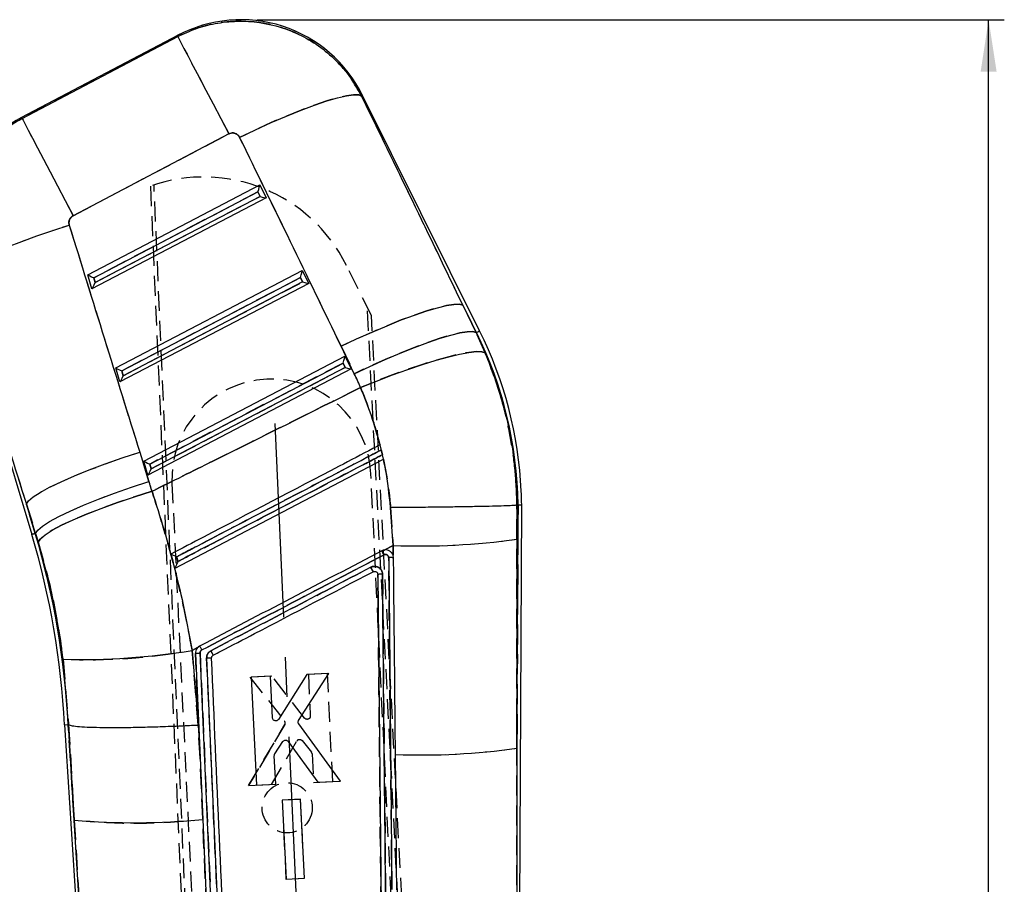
# Model space of a CAD drawing. Extents: x 30 to 368, y 10 to 283.
# Tile 17 of 26: x 135 to 198, y 228 to 283. Entities that reach past the tile are written whole.
import ezdxf

# ---------------------------------------------------------------- set-up
doc = ezdxf.new("R2010")
doc.units = 0
doc.linetypes.add('CENTERX2', pattern=[20.32, 12.7, -2.54, 2.54, -2.54])
doc.linetypes.add('HIDDEN', pattern=[1.905, 1.27, -0.635])
doc.layers.get('0').update_dxf_attribs({"linetype": 'CONTINUOUS'})
doc.styles.add('SLDTEXTSTYLE0', font='TXT', dxfattribs={"width": 0.75})
doc.dimstyles.new('SLDDIMSTYLE0', dxfattribs={"dimtxt": 3.5, "dimasz": 3.302, "dimexe": 0, "dimexo": 0.0625, "dimgap": 0.875, "dimtad": 1, "dimdec": 0, "dimrnd": 1e-09, "dimzin": 12, "dimtxsty": 'SLDTEXTSTYLE0', "dimsah": 1, "dimcen": 0.09, "dimazin": 3, "dimtfac": 1, "dimtdec": 0, "dimtofl": 0, "dimtmove": 0, "dimatfit": 3, "dimtolj": 1, "dimtzin": 12})

# ---------------------------------------------------------------- blocks, each defined once
blk = doc.blocks.new('_D')
at = {"color": 179, "linetype": 'CONTINUOUS'}
for p, q in [((149.961, 282.71), (197.625, 282.71)), ((196.625, 99.921), (196.625, 282.71)), ((185.576, 99.921), (197.625, 99.921))]:
    blk.add_line(p, q, dxfattribs=at)
for points in [[(196.625, 282.71), (196.117, 279.408), (197.133, 279.408)], [(196.625, 99.921), (197.133, 103.223), (196.117, 103.223)]]:
    blk.add_solid(points, dxfattribs=at)
at = {"color": 179, "linetype": 'CONTINUOUS', "insert": (192.113, 190.17, 0.1), "char_height": 3.5, "attachment_point": 1, "rotation": 90, "style": 'SLDTEXTSTYLE0'}
blk.add_mtext('183', dxfattribs=at)

msp = doc.modelspace()

# ---------------------------------------------------------------- linework, layer by layer
at = {"color": 7, "linetype": 'CONTINUOUS'}
for p, q in [((144.946345, 281.719126), (134.92569, 276.450522)), ((134.999242, 276.413075), (144.925359, 281.631969)), ((164.171947, 262.882657), (156.685228, 277.926631)), ((148.182474, 275.437064), (138.256356, 270.218171)), ((139.188972, 266.450934), (150.152504, 272.177927)), ((150.152504, 272.177927), (150.560741, 271.357618)), ((150.560741, 271.357618), (139.457547, 265.557654)), ((139.57132, 266.26376), (150.036201, 271.730281)), ((150.174515, 271.45236), (139.662315, 265.961118)), ((150.036201, 271.730281), (150.174515, 271.45236)), ((130.678542, 266.330056), (135.619578, 249.896362)), ((139.457547, 265.557654), (139.188972, 266.450934)), ((139.662315, 265.961118), (139.57132, 266.26376)), ((140.974378, 260.512747), (152.866328, 266.724728)), ((141.356726, 260.325573), (152.750024, 266.277067)), ((152.750024, 266.277067), (152.888338, 265.999146)), ((152.866328, 266.724728), (153.274565, 265.904404)), ((153.274565, 265.904404), (141.242954, 259.619467)), ((152.888338, 265.999146), (141.447721, 260.022931)), ((163.101773, 264.512934), (163.943517, 262.768976)), ((163.964475, 262.779407), (163.101773, 264.512934)), ((163.964475, 262.779407), (163.943517, 262.768976)), ((163.943517, 262.768976), (164.530516, 261.473827)), ((156.184116, 260.149292), (155.342372, 261.893265)), ((142.759784, 254.574559), (155.580151, 261.271514)), ((155.580151, 261.271514), (155.988388, 260.45119)), ((143.142132, 254.387386), (155.463848, 260.823853)), ((155.602162, 260.545932), (143.233128, 254.084743)), ((155.463848, 260.823853), (155.602162, 260.545932)), ((141.242954, 259.619467), (140.974378, 260.512747)), ((141.447721, 260.022931), (141.356726, 260.325573)), ((155.988388, 260.45119), (143.02836, 253.68128)), ((157.828326, 255.613394), (157.824496, 255.611382)), ((158.047275, 254.696332), (157.828326, 255.613394)), ((142.508559, 255.145587), (143.092772, 253.28318)), ((157.976026, 254.985727), (157.904225, 255.291156)), ((143.02836, 253.68128), (142.759784, 254.574559)), ((143.233128, 254.084743), (143.142132, 254.387386)), ((144.72848, 247.7419), (158.04097, 254.693039)), ((158.04097, 254.693039), (158.047275, 254.696332)), ((158.047275, 254.696332), (158.045336, 254.695318)), ((135.863751, 249.96978), (135.279538, 251.83218)), ((135.279538, 251.83218), (135.841508, 249.96309)), ((166.554095, 251.787953), (166.550334, 249.601252)), ((166.55166, 236.281946), (166.623596, 251.788251)), ((166.554272, 251.787968), (166.554095, 251.787953)), ((166.623596, 251.788251), (166.554272, 251.787968)), ((166.627672, 202.712245), (166.855347, 251.789205)), ((158.652782, 249.201193), (158.496207, 251.631178)), ((135.841508, 249.96309), (135.863751, 249.96978)), ((136.031557, 249.427803), (135.863751, 249.96978)), ((166.550334, 249.601252), (166.55166, 236.281946)), ((158.090147, 248.907342), (157.943293, 248.857692)), ((158.652782, 249.201193), (158.090147, 248.907342)), ((158.650948, 248.592101), (158.63779, 248.622753)), ((158.650948, 248.592101), (158.652782, 249.201193)), ((158.374152, 248.426229), (158.583087, 227.273255)), ((158.685647, 248.413503), (158.650948, 248.592101)), ((157.681072, 247.350246), (158.069904, 207.148306)), ((146.195366, 242.693938), (145.846022, 242.511406)), ((145.846022, 242.511406), (146.227685, 237.761795)), ((146.051932, 242.318421), (146.344789, 235.668637)), ((147.7051, 211.572192), (146.348473, 242.349468)), ((137.962996, 237.78557), (137.618186, 241.945199)), ((146.769504, 242.021426), (148.326471, 206.678122)), ((150.838716, 240.871511), (149.61391, 240.813255)), ((149.61391, 240.813255), (149.944365, 233.919985)), ((150.966024, 238.216683), (150.838716, 240.871511)), ((153.162441, 240.982041), (151.34069, 238.116927)), ((152.631235, 238.052346), (154.565755, 241.04879)), ((154.565755, 241.04879), (153.162441, 240.982041)), ((137.699958, 237.770691), (140.060499, 201.602988)), ((137.70084, 237.770751), (137.931341, 237.783782)), ((137.931341, 237.783782), (137.962996, 237.78557)), ((137.931341, 237.783782), (138.328266, 231.702171)), ((137.963756, 237.785354), (137.962996, 237.78557)), ((138.328266, 231.702171), (137.963756, 237.785354)), ((146.227685, 237.761795), (146.344789, 235.668637)), ((155.305096, 234.175049), (152.637897, 237.822614)), ((151.115052, 235.920384), (151.631209, 236.704305)), ((151.967016, 236.711338), (153.850203, 234.10581)), ((166.55166, 236.281946), (166.544457, 202.785976)), ((146.344789, 235.668637), (146.517518, 231.742181)), ((151.169232, 233.978264), (151.081927, 235.799357)), ((153.850203, 234.10581), (155.305096, 234.175049)), ((149.944365, 233.919985), (151.169232, 233.978264)), ((152.760302, 233.020894), (151.586533, 232.965059)), ((151.586533, 232.965059), (151.827637, 227.935619)), ((153.001449, 227.991469), (152.760302, 233.020894)), ((140.139658, 201.684974), (138.328266, 231.702171)), ((146.517518, 231.742181), (147.100736, 218.460485)), ((151.827637, 227.935619), (153.001449, 227.991469))]:
    msp.add_line(p, q, dxfattribs=at)
at = {"color": 7, "linetype": 'HIDDEN'}
for p, q in [((144.925359, 281.631969), (134.999242, 276.413075)), ((138.256356, 270.218171), (148.182474, 275.437064)), ((143.184512, 272.093959), (146.419668, 197.52486)), ((146.674111, 197.537035), (143.412478, 272.172175)), ((150.036201, 271.730281), (139.57132, 266.26376)), ((139.662315, 265.961118), (150.174515, 271.45236)), ((150.174515, 271.45236), (150.036201, 271.730281)), ((157.271328, 263.854302), (155.681942, 267.051123)), ((139.57132, 266.26376), (139.662315, 265.961118)), ((152.750024, 266.277067), (141.356726, 260.325573)), ((152.888338, 265.999146), (152.750024, 266.277067)), ((141.447721, 260.022931), (152.888338, 265.999146)), ((160.439114, 198.195748), (157.009782, 264.380373)), ((163.101773, 264.512934), (163.964475, 262.779407)), ((163.943517, 262.768976), (163.101773, 264.512934)), ((160.693557, 198.207922), (157.271328, 263.854302)), ((163.964475, 262.779407), (163.943517, 262.768976)), ((164.530516, 261.473827), (163.943517, 262.768976)), ((155.342372, 261.893265), (156.184116, 260.149292)), ((155.463848, 260.823853), (143.142132, 254.387386)), ((143.233128, 254.084743), (155.602162, 260.545932)), ((155.602162, 260.545932), (155.463848, 260.823853)), ((141.356726, 260.325573), (141.447721, 260.022931)), ((143.092772, 253.28318), (142.508559, 255.145587)), ((157.904225, 255.291156), (157.976026, 254.985727)), ((157.981703, 254.988692), (157.909091, 255.293689)), ((143.142132, 254.387386), (143.233128, 254.084743)), ((159.711715, 202.099003), (157.244504, 253.760718)), ((144.558962, 253.154896), (147.026174, 201.493181)), ((135.841508, 249.96309), (135.279538, 251.83218)), ((135.279538, 251.83218), (135.863751, 249.96978)), ((166.550334, 249.601252), (166.554095, 251.787953)), ((166.623596, 251.788251), (166.55166, 236.281946)), ((158.496207, 251.631178), (158.652782, 249.201193)), ((135.841508, 249.96309), (135.863751, 249.96978)), ((135.863751, 249.96978), (136.031557, 249.427803)), ((166.55166, 236.281946), (166.550334, 249.601252)), ((157.943293, 248.857692), (158.105205, 248.909637)), ((158.090147, 248.907342), (158.652782, 249.201193)), ((158.652782, 249.201193), (158.650948, 248.592101)), ((158.583087, 227.273255), (158.374152, 248.426229)), ((144.72848, 247.7419), (144.728826, 247.742079)), ((157.383428, 247.528709), (157.376117, 247.543618)), ((157.703538, 247.356437), (157.681077, 247.349798)), ((157.978521, 247.369937), (157.864142, 247.367285)), ((145.846022, 242.511406), (146.195366, 242.693938)), ((146.227685, 237.761795), (145.846022, 242.511406)), ((147.100736, 218.460485), (146.051932, 242.318421)), ((146.193744, 242.691666), (146.323239, 242.79017)), ((146.348473, 242.349468), (147.7051, 211.572192)), ((137.618186, 241.945199), (137.962996, 237.78557)), ((148.326471, 206.678122), (146.769504, 242.021426)), ((150.927949, 240.875326), (149.52466, 240.80804)), ((149.52466, 240.80804), (151.735927, 238.009587)), ((153.014445, 238.196857), (150.927949, 240.875326)), ((154.476415, 241.045467), (153.251632, 240.986742)), ((153.251632, 240.986742), (153.377899, 238.331862)), ((154.80437, 234.152078), (154.476415, 241.045467)), ((138.328266, 231.702171), (137.931341, 237.783782)), ((137.963756, 237.785354), (138.328266, 231.702171)), ((146.344789, 235.668637), (146.227685, 237.761795)), ((149.443729, 233.895123), (151.751188, 237.780273)), ((151.751188, 237.780273), (149.44373, 233.895123)), ((150.898599, 233.964853), (152.524915, 236.737981)), ((152.859867, 236.762985), (153.448379, 236.031823)), ((166.544457, 202.785976), (166.55166, 236.281946)), ((153.492888, 235.914498), (153.579524, 234.093368)), ((149.44373, 233.895123), (150.898599, 233.964853)), ((153.579524, 234.093368), (154.80437, 234.152078)), ((152.761246, 233.021162), (151.587498, 232.964888)), ((151.587498, 232.964888), (151.826736, 227.935374)), ((153.000529, 227.99164), (152.761246, 233.021162)), ((138.328266, 231.702171), (140.139658, 201.684974)), ((151.826736, 227.935374), (153.000529, 227.99164))]:
    msp.add_line(p, q, dxfattribs=at)
at = {"color": 218, "linetype": 'CENTERX2'}
msp.add_line((153.500519, 204.022873), (151.129676, 256.970036), dxfattribs=at)
at = {"color": 8, "linetype": 'CONTINUOUS', "flags": 128}
for points in [[(144.925359, 281.631969), (144.944013, 281.70944), (144.946345, 281.719126)], [(156.685228, 277.926631), (156.68123, 277.916856), (156.64925, 277.838774)], [(134.92569, 276.450522), (134.933865, 276.446365), (134.999242, 276.413075)], [(163.964475, 262.779407), (164.055212, 262.824558), (164.120054, 262.856833), (164.158971, 262.876205), (164.171947, 262.882657)], [(135.619578, 249.896362), (135.633458, 249.900535), (135.675087, 249.913052), (135.744448, 249.933906), (135.841508, 249.96309)]]:
    msp.add_lwpolyline(points, dxfattribs=at)
at = {"color": 7, "linetype": 'HIDDEN', "flags": 128}
for points in [[(144.946345, 281.719126), (144.944013, 281.70944), (144.925359, 281.631969)], [(144.925359, 281.631969), (144.986133, 281.51638), (145.118174, 281.265236), (145.318948, 280.883379), (145.584601, 280.378111), (145.910038, 279.759146), (146.289012, 279.038347), (146.714251, 278.229557), (147.177595, 277.348302), (147.670154, 276.411466), (148.182474, 275.437064)], [(156.64925, 277.838774), (156.462758, 277.917839), (156.140351, 277.925975), (155.688224, 277.863018), (155.115063, 277.730174), (154.43188, 277.529992), (153.651799, 277.266316), (152.789808, 276.944212), (151.862466, 276.56988), (150.88759, 276.150502), (149.883908, 275.694139), (148.870703, 275.209568)], [(156.64925, 277.838774), (156.68123, 277.916856), (156.685228, 277.926631)], [(134.999242, 276.413075), (134.933865, 276.446365), (134.92569, 276.450522)], [(134.999242, 276.413075), (135.060016, 276.297487), (135.192057, 276.046343), (135.39283, 275.664486), (135.658484, 275.159217), (135.983921, 274.540253), (136.362895, 273.819469), (136.788134, 273.010678), (137.251478, 272.129409), (137.744037, 271.192588), (138.256356, 270.218171)], [(130.760435, 266.302578), (130.839778, 266.481496), (131.061282, 266.700305), (131.420847, 266.954936), (131.911826, 267.240681), (132.525139, 267.552264), (133.249447, 267.883919), (134.071354, 268.229522), (134.975665, 268.582679), (135.945654, 268.93685), (136.963386, 269.285492), (138.010043, 269.622169)], [(163.101773, 264.512934), (162.884061, 264.572583), (162.538112, 264.565341), (162.070245, 264.491357), (161.489, 264.351956), (160.804988, 264.149718), (160.030698, 263.888307), (159.180263, 263.572506), (158.269212, 263.208069), (157.314175, 262.801669), (156.332588, 262.360714), (155.342372, 261.893265)], [(163.943517, 262.768976), (163.725805, 262.828626), (163.379857, 262.821384), (162.911989, 262.747399), (162.330744, 262.607999), (161.646732, 262.40576), (160.872442, 262.144349), (160.022008, 261.828549), (159.110956, 261.464111), (158.155919, 261.057712), (157.174332, 260.616757), (156.184116, 260.149292)], [(164.530516, 261.473827), (164.315236, 261.545308), (163.966842, 261.556573), (163.491759, 261.507429), (162.898749, 261.398785), (162.198751, 261.232637), (161.404675, 261.01204), (160.531168, 260.741077), (159.594342, 260.42474), (158.611475, 260.068871), (157.600696, 259.68001), (156.580647, 259.265356)], [(135.279538, 251.83218), (135.41336, 252.039097), (135.708766, 252.291061), (136.159487, 252.582721), (136.755956, 252.907894), (137.48551, 253.259666), (138.332667, 253.630571), (139.279443, 254.012756), (140.305745, 254.39807), (141.389787, 254.778378), (142.508559, 255.145587)], [(135.863751, 249.96978), (135.997573, 250.176698), (136.29298, 250.428662), (136.743701, 250.720329), (137.340169, 251.045495), (138.069724, 251.397267), (138.91688, 251.768179), (139.863657, 252.150349), (140.889958, 252.535678), (141.974, 252.915971), (143.092772, 253.28318)], [(143.286134, 252.654455), (142.164689, 252.300031), (141.07796, 251.932286), (140.048967, 251.558967), (139.099504, 251.18801), (138.249684, 250.827268), (137.517507, 250.484377), (136.918483, 250.16661), (136.465299, 249.880686), (136.167554, 249.632664), (136.031557, 249.427803)], [(135.841508, 249.96309), (135.744448, 249.933906), (135.675087, 249.913052), (135.633458, 249.900535), (135.619578, 249.896362)]]:
    msp.add_lwpolyline(points, dxfattribs=at)
at = {"color": 7, "linetype": 'CONTINUOUS', "flags": 128}
for points in [[(144.925359, 281.631969), (144.986133, 281.51638), (145.118174, 281.265236), (145.318948, 280.883379), (145.584601, 280.378111), (145.910038, 279.759146), (146.289012, 279.038347), (146.714251, 278.229557), (147.177595, 277.348302), (147.670154, 276.411466), (148.182474, 275.437064)], [(148.870703, 275.209568), (149.883908, 275.694139), (150.88759, 276.150502), (151.862466, 276.56988), (152.789808, 276.944212), (153.651799, 277.266316), (154.43188, 277.529992), (155.115063, 277.730174), (155.688224, 277.863018), (156.140351, 277.925975), (156.462758, 277.917839), (156.64925, 277.838774)], [(134.999242, 276.413075), (135.060016, 276.297487), (135.192057, 276.046343), (135.39283, 275.664486), (135.658484, 275.159217), (135.983921, 274.540253), (136.362895, 273.819469), (136.788134, 273.010678), (137.251478, 272.129409), (137.744037, 271.192588), (138.256356, 270.218171)], [(130.760435, 266.302578), (130.839778, 266.481496), (131.061282, 266.700305), (131.420847, 266.954936), (131.911826, 267.240681), (132.525139, 267.552264), (133.249447, 267.883919), (134.071354, 268.229522), (134.975665, 268.582679), (135.945654, 268.93685), (136.963386, 269.285492), (138.010043, 269.622169)], [(155.342372, 261.893265), (156.332588, 262.360714), (157.314175, 262.801669), (158.269212, 263.208069), (159.180263, 263.572506), (160.030698, 263.888307), (160.804988, 264.149718), (161.489, 264.351956), (162.070245, 264.491357), (162.538112, 264.565341), (162.884061, 264.572583), (163.101773, 264.512934)], [(156.184116, 260.149292), (157.174332, 260.616757), (158.155919, 261.057712), (159.110956, 261.464111), (160.022008, 261.828549), (160.872442, 262.144349), (161.646732, 262.40576), (162.330744, 262.607999), (162.911989, 262.747399), (163.379857, 262.821384), (163.725805, 262.828626), (163.943517, 262.768976)], [(156.580647, 259.265356), (157.600696, 259.68001), (158.611475, 260.068871), (159.594342, 260.42474), (160.531168, 260.741077), (161.404675, 261.01204), (162.198751, 261.232637), (162.898749, 261.398785), (163.491759, 261.507429), (163.966842, 261.556573), (164.315236, 261.545308), (164.530516, 261.473827)], [(135.279538, 251.83218), (135.41336, 252.039097), (135.708766, 252.291061), (136.159487, 252.582721), (136.755956, 252.907894), (137.48551, 253.259666), (138.332667, 253.630571), (139.279443, 254.012756), (140.305745, 254.39807), (141.389787, 254.778378), (142.508559, 255.145587)], [(135.863751, 249.96978), (135.997573, 250.176698), (136.29298, 250.428662), (136.743701, 250.720329), (137.340169, 251.045495), (138.069724, 251.397267), (138.91688, 251.768179), (139.863657, 252.150349), (140.889958, 252.535678), (141.974, 252.915971), (143.092772, 253.28318)], [(136.031557, 249.427803), (136.167554, 249.632664), (136.465299, 249.880686), (136.918483, 250.16661), (137.517507, 250.484377), (138.249684, 250.827268), (139.099504, 251.18801), (140.048967, 251.558967), (141.07796, 251.932286), (142.164689, 252.300031), (143.286134, 252.654455)]]:
    msp.add_lwpolyline(points, dxfattribs=at)
at = {"color": 7, "linetype": 'HIDDEN'}
msp.add_circle((151.90349, 232.481708), 1.6, dxfattribs=at)
at = {"color": 7, "linetype": 'CONTINUOUS'}
for centre, radius, start, end in [((148.961329, 274.082781), 8.6275, 26.10840796, 118.09195369), ((138.940674, 268.814187), 8.6275, 117.46413825, 197.00630582), ((141.216265, 251.458629), 25.409469, 0.743297, 26.45750303), ((141.216265, 251.458629), 25.641212, 2.73420038, 26.45750303), ((141.216265, 251.458629), 25.641212, 0.73881844, 2.73420038), ((87.273739, 235.360457), 50.483788, 2.73707376, 16.73420038), ((87.273739, 235.360457), 50.715531, 2.73878922, 16.73420038), ((160.356252, 293.725741), 44.557122, 267.80898212, 277.99081808), ((142.372118, 240.558394), 17.644825, 27.12664791, 28.05721774), ((138.739755, 285.711625), 43.780794, 268.53204632, 279.34127574), ((130.995474, 233.985106), 18.161769, 26.91451408, 27.93437538), ((146.906524, 240.645048), 1.383181, 82.74541849, 95.68510817), ((160.442533, 279.109005), 43.260587, 267.83512837, 278.1182707), ((142.20659, 275.995208), 44.462507, 264.99591005, 275.56393693)]:
    msp.add_arc(centre, radius, start, end, dxfattribs=at)
at = {"color": 7, "linetype": 'HIDDEN'}
for centre, radius, start, end in [((146.592475, 262.532438), 10.150712, 26.43356345, 109.61732347), ((141.216265, 251.458629), 25.409469, 0.743297, 26.45750303), ((150.901733, 253.457801), 6.35, 2.73420038, 182.73420038), ((87.273739, 235.360457), 50.715531, 2.73878922, 16.73420038), ((160.356252, 293.725741), 44.557122, 267.80898212, 277.99081808), ((-33.762505, 148.509013), 216.381539, 27.5539916, 27.62987405), ((139.165782, 279.520805), 37.607461, 267.64153778, 280.23178429), ((130.634221, 233.837813), 18.550594, 26.8151018, 27.81357743), ((146.90635, 240.634778), 1.393384, 82.79161287, 95.63617743), ((151.572058, 237.883518), 0.206754, 330.04188874, 37.57266301), ((152.701748, 236.632654), 0.205824, 110.12997486, 149.22079731), ((160.442533, 279.109005), 43.260587, 267.83512837, 278.1182707), ((153.290672, 235.904887), 0.202444, 2.72087319, 38.82939741), ((142.237435, 269.681859), 38.180339, 264.12336045, 276.43648652)]:
    msp.add_arc(centre, radius, start, end, dxfattribs=at)
at = {"color": 7, "linetype": 'CONTINUOUS'}
for centre, major_axis, ratio, start_param, end_param in [((94.481881, 266.229387), (-169.958344, 341.949866), 0.159482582, 4.6282833, 4.667138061), ((93.964368, 267.213675), (-169.982286, 341.937952), 0.138218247, 4.628262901, 4.667117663), ((150.016794, 271.767197), (0.133925, 0.412653), 0.068966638, 4.645223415, 6.206597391), ((150.155108, 271.489265), (0.404724, -0.131352), 0.068599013, 4.782605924, 6.216019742), ((180.15867, 312.532347), (-110.659812, 372.974585), 0.135617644, 1.645791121, 1.684931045), ((180.676182, 311.548059), (-110.441108, 373.040302), 0.156481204, 1.645959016, 1.68509894), ((139.551913, 266.300678), (0.363512, -0.153123), 0.067363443, 3.232773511, 4.794147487), ((152.730618, 266.313984), (0.133925, 0.412653), 0.068966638, 4.645223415, 6.206597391), ((139.642909, 265.998029), (0.184915, 0.438988), 0.06773113, 3.223351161, 4.656764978), ((152.868932, 266.036052), (0.404724, -0.131352), 0.068599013, 4.782605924, 6.216019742), ((155.444441, 260.860771), (0.133925, 0.412653), 0.068966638, 4.645223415, 6.206597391), ((155.582755, 260.58284), (0.404724, -0.131352), 0.068599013, 4.782605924, 6.216019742), ((141.337319, 260.36249), (0.363512, -0.153123), 0.067363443, 3.232773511, 4.794147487), ((141.428315, 260.059841), (0.184915, 0.438988), 0.06773113, 3.223351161, 4.656764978), ((140.601349, 252.628176), (-8.052841, 15.316182), 0.999926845, 4.622021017, 4.678015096), ((143.122725, 254.424302), (0.363512, -0.153123), 0.067363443, 3.232773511, 4.794147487), ((143.213721, 254.121653), (0.184915, 0.438988), 0.06773113, 3.223351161, 4.656764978), ((87.08665, 235.716292), (-27.317561, 51.956907), 0.999926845, 4.521084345, 4.532290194)]:
    msp.add_ellipse(centre, major_axis=major_axis, ratio=ratio, start_param=start_param, end_param=end_param, dxfattribs=at)
at = {"color": 7, "linetype": 'HIDDEN'}
for centre, major_axis, ratio, start_param, end_param in [((94.481881, 266.229387), (-169.958344, 341.949866), 0.159482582, 4.6282833, 4.667138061), ((93.964368, 267.213675), (-169.982286, 341.937952), 0.138218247, 4.628262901, 4.667117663), ((180.15867, 312.532347), (-110.659812, 372.974585), 0.135617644, 1.645791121, 1.684931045), ((180.676182, 311.548059), (-110.441108, 373.040302), 0.156481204, 1.645959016, 1.68509894), ((140.601349, 252.628176), (-8.052841, 15.316182), 0.999926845, 4.622021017, 4.678015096), ((87.08665, 235.716292), (-27.317561, 51.956907), 0.999926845, 4.521084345, 4.532290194)]:
    msp.add_ellipse(centre, major_axis=major_axis, ratio=ratio, start_param=start_param, end_param=end_param, dxfattribs=at)
at = {"color": 7, "linetype": 'CONTINUOUS'}
for points, knots in [([(144.925359, 281.631969), (145.306702, 281.810968), (146.069391, 282.168967), (147.350469, 282.503366), (148.72024, 282.650321), (150.241844, 282.56082), (151.735699, 282.194653), (153.142707, 281.558059), (154.357402, 280.744336), (155.409487, 279.736273), (156.163741, 278.74507), (156.520493, 278.079125), (156.64925, 277.838774)], [0, 0, 0, 0, 0.0921141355, 0.184228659, 0.2883924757, 0.3925562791, 0.5163429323, 0.6226840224, 0.7290251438, 0.8346782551, 0.9403324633, 1, 1, 1, 1]), ([(130.760435, 266.302578), (130.684605, 266.587257), (130.481565, 267.349499), (130.360538, 268.634737), (130.467906, 270.254912), (130.89149, 271.813968), (131.595271, 273.239628), (132.432824, 274.409524), (133.456646, 275.420014), (134.346986, 276.056694), (134.882748, 276.349425), (134.999242, 276.413075)], [0, 0, 0, 0, 0.074457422, 0.199363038, 0.324268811, 0.483489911, 0.604085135, 0.724681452, 0.845549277, 0.966416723, 1, 1, 1, 1]), ([(148.870703, 275.209568), (148.863175, 275.22387), (148.82915, 275.288516), (148.741203, 275.388151), (148.610714, 275.462591), (148.468494, 275.497957), (148.326021, 275.497462), (148.228326, 275.456357), (148.182474, 275.437064)], [0, 0, 0, 0, 0.060450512, 0.27323677, 0.486136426, 0.609923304, 0.816920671, 1, 1, 1, 1]), ([(138.256356, 270.218171), (138.249493, 270.214429), (138.193425, 270.183864), (138.099836, 270.104713), (138.022237, 269.974167), (137.983656, 269.827232), (137.98552, 269.711751), (138.005443, 269.638973), (138.010043, 269.622169)], [0, 0, 0, 0, 0.03351392, 0.273758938, 0.513951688, 0.673696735, 0.924660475, 1, 1, 1, 1]), ([(164.530516, 261.473827), (164.924171, 260.424518), (165.718822, 258.306337), (166.389222, 255.035791), (166.500809, 252.84), (166.554272, 251.787968)], [0, 0, 0, 0, 0.338341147, 0.682990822, 1, 1, 1, 1]), ([(143.286134, 252.654455), (144.580187, 253.295306), (149.015289, 255.49169), (153.444073, 257.700805), (156.580647, 259.265356)], [0, 0, 0, 0, 0.291775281, 1, 1, 1, 1]), ([(157.824496, 255.611382), (157.652448, 256.231799), (157.307072, 257.477246), (156.823386, 258.667849), (156.580647, 259.265356)], [0, 0, 0, 0, 0.498147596, 1, 1, 1, 1]), ([(157.824496, 255.611382), (157.674462, 255.533047), (156.804634, 255.078896), (153.055691, 253.121359), (148.762604, 250.879791), (145.189324, 249.01402), (144.495185, 248.651579)], [0, 0, 0, 0, 0.033767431, 0.195768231, 0.8437714, 1, 1, 1, 1]), ([(144.857571, 248.480774), (145.037529, 248.574711), (145.937317, 249.044395), (149.716432, 251.01705), (153.885358, 253.193243), (157.334439, 254.993719), (157.904225, 255.291156)], [0, 0, 0, 0, 0.041380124, 0.20690021, 0.868980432, 1, 1, 1, 1]), ([(157.976026, 254.985727), (157.79607, 254.89179), (156.896284, 254.422104), (153.117217, 252.449356), (148.950085, 250.274128), (145.502775, 248.474667), (144.934789, 248.178184)], [0, 0, 0, 0, 0.041396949, 0.206985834, 0.869341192, 1, 1, 1, 1]), ([(158.496207, 251.631178), (158.408547, 252.437598), (158.296831, 253.465304), (158.086301, 254.475518), (158.04097, 254.693039)], [0, 0, 0, 0, 0.784679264, 1, 1, 1, 1]), ([(143.286134, 252.654455), (143.548093, 251.833565), (144.072014, 250.191779), (144.752999, 247.667605), (145.359053, 245.106761), (145.683698, 243.376529), (145.846022, 242.511406)], [0, 0, 0, 0, 0.248099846, 0.496201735, 0.748098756, 1, 1, 1, 1]), ([(158.496207, 251.631178), (158.542136, 251.631519), (158.894272, 251.634134), (159.701886, 251.6408), (160.896608, 251.652793), (162.170301, 251.668535), (163.336802, 251.686243), (164.367501, 251.705437), (165.228413, 251.725753), (165.896785, 251.746622), (166.366681, 251.767641), (166.491623, 251.781182), (166.554095, 251.787953)], [0, 0, 0, 0, 0.011482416, 0.088035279, 0.202035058, 0.316034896, 0.430030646, 0.544026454, 0.658019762, 0.77201305, 0.88600655, 1, 1, 1, 1]), ([(166.623596, 251.788251), (166.777541, 251.788735), (166.932075, 251.78922), (166.854757, 251.789219), (166.854462, 251.789219)], [0, 0, 0, 0, 0.996187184, 1, 1, 1, 1]), ([(137.618186, 241.945199), (137.434965, 243.200736), (137.064796, 245.73735), (136.378274, 248.189422), (136.031557, 249.427803)], [0, 0, 0, 0, 0.494965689, 1, 1, 1, 1]), ([(144.495185, 248.651579), (144.543145, 248.464569), (144.620887, 248.161424), (144.698678, 247.858103), (144.72848, 247.7419)], [0, 0, 0, 0, 0.6168982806, 1, 1, 1, 1]), ([(144.857571, 248.480774), (144.856486, 248.481256), (144.811078, 248.501418), (144.723605, 248.540649), (144.618322, 248.589177), (144.54755, 248.623018), (144.505192, 248.644366), (144.498459, 248.649219), (144.495185, 248.651579)], [0, 0, 0, 0, 0.00656369, 0.274718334, 0.524348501, 0.693232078, 0.850841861, 1, 1, 1, 1]), ([(157.943294, 248.857692), (156.006626, 247.846417), (152.13329, 245.823868), (148.259923, 243.801403), (146.323239, 242.79017)], [0, 0, 0, 0, 0.499999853, 1, 1, 1, 1]), ([(146.458048, 242.539085), (148.375086, 243.539741), (152.247778, 245.561208), (156.120406, 247.582823), (158.076027, 248.603709)], [0, 0, 0, 0, 0.495014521, 1, 1, 1, 1]), ([(158.076025, 248.603716), (158.098529, 248.612665), (158.142462, 248.630136), (158.213895, 248.626034), (158.278581, 248.600686), (158.330833, 248.554978), (158.366582, 248.494631), (158.371626, 248.449012), (158.374145, 248.426229)], [0, 0, 0, 0, 0.1737588, 0.33921719, 0.504552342, 0.66982212, 0.83509984, 1, 1, 1, 1]), ([(158.63779, 248.622753), (158.617145, 248.659511), (158.568511, 248.746104), (158.446195, 248.849236), (158.285293, 248.913399), (158.161116, 248.918737), (158.097534, 248.908529), (158.090147, 248.907342)], [0, 0, 0, 0, 0.19071159, 0.449264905, 0.707734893, 0.966040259, 1, 1, 1, 1]), ([(144.934789, 248.178184), (144.934303, 248.177101), (144.914485, 248.132914), (144.868133, 248.030418), (144.806575, 247.897094), (144.761267, 247.802301), (144.73641, 247.752848), (144.731361, 247.745678), (144.728826, 247.742079)], [0, 0, 0, 0, 0.005769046, 0.235413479, 0.548320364, 0.74819472, 0.873605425, 1, 1, 1, 1]), ([(144.934789, 248.178184), (144.926626, 248.21017), (144.900884, 248.311044), (144.875147, 248.411899), (144.857571, 248.480774)], [0, 0, 0, 0, 0.317086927, 1, 1, 1, 1]), ([(158.685656, 248.413339), (158.680544, 248.415342), (158.669987, 248.419479), (158.599126, 248.424181), (158.495874, 248.42696), (158.414725, 248.426572), (158.37415, 248.426378)], [0, 0, 0, 0, 0.238339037, 0.492225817, 0.74611296, 1, 1, 1, 1]), ([(158.808358, 235.879294), (158.806828, 236.036387), (158.797405, 237.004228), (158.762399, 240.594386), (158.723023, 244.615363), (158.691438, 247.825617), (158.685654, 248.413503)], [0, 0, 0, 0, 0.037599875, 0.231650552, 0.859294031, 1, 1, 1, 1]), ([(157.236873, 247.815385), (155.537721, 246.928387), (152.139161, 245.154256), (148.740552, 243.380241), (147.04112, 242.493167)], [0, 0, 0, 0, 0.499962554, 1, 1, 1, 1]), ([(147.190013, 242.206223), (147.349383, 242.289436), (148.228533, 242.748473), (151.626351, 244.522598), (154.864777, 246.213572), (157.383428, 247.528709)], [0, 0, 0, 0, 0.04690369, 0.258739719, 1, 1, 1, 1]), ([(157.978521, 247.369937), (157.978508, 247.370784), (157.977647, 247.428595), (157.955781, 247.543895), (157.871312, 247.689598), (157.765706, 247.782887), (157.642396, 247.847602), (157.499307, 247.880071), (157.349465, 247.865112), (157.267021, 247.8287), (157.236873, 247.815385)], [0, 0, 0, 0, 0.002468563, 0.168515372, 0.334547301, 0.484597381, 0.572485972, 0.73842365, 0.904350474, 1, 1, 1, 1]), ([(157.236873, 247.815385), (157.242241, 247.804983), (157.255299, 247.779679), (157.283769, 247.72439), (157.320458, 247.652972), (157.355647, 247.584142), (157.37788, 247.540266), (157.381704, 247.5323), (157.383428, 247.528709)], [0, 0, 0, 0, 0.07371055, 0.179309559, 0.394111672, 0.608904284, 0.823707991, 1, 1, 1, 1]), ([(157.383428, 247.528709), (157.403548, 247.536706), (157.4463, 247.553699), (157.517023, 247.550974), (157.58303, 247.525433), (157.63671, 247.481084), (157.657058, 247.440843), (157.666984, 247.421212)], [0, 0, 0, 0, 0.189475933, 0.402608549, 0.604836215, 0.807230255, 1, 1, 1, 1]), ([(157.666984, 247.421212), (157.667515, 247.419839), (157.676224, 247.397314), (157.678723, 247.37304), (157.681069, 247.350246)], [0, 0, 0, 0, 0.060987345, 1, 1, 1, 1]), ([(157.978521, 247.369937), (157.93931, 247.369208), (157.860887, 247.367749), (157.762781, 247.362777), (157.694343, 247.356512), (157.685499, 247.352036), (157.681077, 247.349798)], [0, 0, 0, 0, 0.2499998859, 0.4999999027, 0.7500002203, 1, 1, 1, 1]), ([(158.372398, 207.167499), (158.307592, 213.862358), (158.177874, 227.262972), (158.045008, 240.663984), (157.978521, 247.369937)], [0, 0, 0, 0, 0.49959354, 1, 1, 1, 1]), ([(146.051895, 242.319256), (146.055183, 242.321449), (146.061759, 242.325835), (146.114028, 242.333441), (146.191034, 242.340696), (146.263163, 242.345389), (146.316421, 242.348096), (146.336514, 242.348956), (146.348473, 242.349468)], [0, 0, 0, 0, 0.217852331, 0.435706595, 0.653560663, 0.871417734, 0.923467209, 1, 1, 1, 1]), ([(146.195366, 242.693938), (146.163455, 242.654526), (146.095342, 242.570403), (146.053648, 242.434789), (146.052364, 242.348025), (146.051925, 242.318421)], [0, 0, 0, 0, 0.367378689, 0.784146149, 1, 1, 1, 1]), ([(146.323239, 242.79017), (146.279032, 242.762114), (146.233574, 242.733264), (146.196389, 242.694991), (146.195366, 242.693938)], [0, 0, 0, 0, 0.972489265, 1, 1, 1, 1]), ([(146.323239, 242.79017), (146.32497, 242.787279), (146.328433, 242.781498), (146.353371, 242.73527), (146.389737, 242.667165), (146.422043, 242.606267), (146.444991, 242.562945), (146.452427, 242.5489), (146.457714, 242.538914)], [0, 0, 0, 0, 0.223822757, 0.447651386, 0.671472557, 0.895292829, 0.925548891, 1, 1, 1, 1]), ([(146.348473, 242.349468), (146.349055, 242.365845), (146.350462, 242.40545), (146.374769, 242.464751), (146.414212, 242.512208), (146.446039, 242.531728), (146.458046, 242.539093)], [0, 0, 0, 0, 0.212944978, 0.514983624, 0.817024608, 1, 1, 1, 1]), ([(147.04112, 242.493167), (147.018887, 242.480175), (146.947459, 242.438434), (146.850099, 242.334613), (146.776747, 242.182047), (146.771836, 242.073134), (146.769504, 242.021426)], [0, 0, 0, 0, 0.134639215, 0.432555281, 0.730597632, 1, 1, 1, 1]), ([(147.08119, 242.017157), (147.08234, 242.039434), (147.084704, 242.085209), (147.116786, 242.147554), (147.155965, 242.186729), (147.182891, 242.202145), (147.190014, 242.206223)], [0, 0, 0, 0, 0.289452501, 0.59477026, 0.892811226, 1, 1, 1, 1]), ([(148.632932, 206.673637), (148.627174, 206.805281), (148.585996, 207.74669), (148.403078, 211.927151), (147.892789, 223.576731), (147.415711, 234.416453), (147.08119, 242.017157)], [0, 0, 0, 0, 0.01117405, 0.079907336, 0.354840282, 1, 1, 1, 1]), ([(151.128596, 238.027118), (151.106613, 238.033896), (151.062646, 238.047452), (151.010363, 238.094003), (150.975061, 238.152153), (150.968949, 238.195799), (150.966024, 238.216683)], [0, 0, 0, 0, 0.255025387, 0.510046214, 0.765566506, 1, 1, 1, 1]), ([(151.34069, 238.116927), (151.326506, 238.098856), (151.298137, 238.062712), (151.235997, 238.030494), (151.177109, 238.020033), (151.141585, 238.025221), (151.128596, 238.027118)], [0, 0, 0, 0, 0.2798520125, 0.5597130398, 0.8390101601, 1, 1, 1, 1]), ([(152.637897, 237.822614), (152.626254, 237.842934), (152.602968, 237.883571), (152.596376, 237.954643), (152.608751, 238.012245), (152.62568, 238.042438), (152.631235, 238.052346)], [0, 0, 0, 0, 0.286698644, 0.57338391, 0.860003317, 1, 1, 1, 1]), ([(137.963756, 237.785354), (138.027835, 237.76116), (138.155992, 237.712773), (138.630107, 237.65846), (139.302081, 237.620169), (140.165866, 237.599481), (141.19861, 237.597453), (142.366274, 237.613515), (143.640277, 237.647947), (144.894063, 237.695842), (145.765426, 237.73743), (146.179925, 237.759278), (146.227685, 237.761795)], [0, 0, 0, 0, 0.112227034, 0.224454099, 0.336681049, 0.448908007, 0.561137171, 0.673366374, 0.785599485, 0.897832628, 0.988228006, 1, 1, 1, 1]), ([(151.631209, 236.704305), (151.646445, 236.722362), (151.676919, 236.758479), (151.741953, 236.789344), (151.803091, 236.797997), (151.839625, 236.79125), (151.853123, 236.788757)], [0, 0, 0, 0, 0.279086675, 0.558203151, 0.83676876, 1, 1, 1, 1]), ([(151.853123, 236.788757), (151.87521, 236.780862), (151.919866, 236.764902), (151.951187, 236.72932), (151.967016, 236.711338)], [0, 0, 0, 0, 0.494615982, 1, 1, 1, 1]), ([(151.081927, 235.799357), (151.082826, 235.822386), (151.084506, 235.865387), (151.105364, 235.902942), (151.115052, 235.920384)], [0, 0, 0, 0, 0.535542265, 1, 1, 1, 1]), ([(158.891931, 227.260195), (158.889996, 227.460575), (158.88023, 228.471691), (158.855235, 231.055295), (158.829296, 233.727952), (158.811175, 235.589876), (158.808358, 235.879294)], [0, 0, 0, 0, 0.069746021, 0.351936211, 0.899264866, 1, 1, 1, 1])]:
    msp.add_open_spline(points, degree=3, knots=knots, dxfattribs=at)
at = {"color": 7, "linetype": 'HIDDEN'}
for points, knots in [([(156.64925, 277.838774), (156.356303, 278.348498), (155.816145, 279.288366), (154.716862, 280.433664), (153.419857, 281.417969), (151.959164, 282.120842), (150.416298, 282.522495), (148.982103, 282.655018), (147.547353, 282.539978), (146.171638, 282.214019), (145.331384, 281.821595), (144.925359, 281.631969)], [0, 0, 0, 0, 0.128293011, 0.236556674, 0.344820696, 0.483526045, 0.587989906, 0.692453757, 0.797237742, 0.902021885, 1, 1, 1, 1]), ([(134.999242, 276.413075), (134.550711, 276.145633), (133.691639, 275.6334), (132.616089, 274.609567), (131.682513, 273.402385), (130.981675, 272.030561), (130.540932, 270.550308), (130.366751, 269.114095), (130.42038, 267.677926), (130.647084, 266.761026), (130.760435, 266.302578)], [0, 0, 0, 0, 0.131745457, 0.252331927, 0.372918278, 0.516404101, 0.639011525, 0.761618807, 0.880809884, 1, 1, 1, 1]), ([(148.182474, 275.437064), (148.206387, 275.44822), (148.281251, 275.483144), (148.421561, 275.504068), (148.57124, 275.477404), (148.707682, 275.409875), (148.807669, 275.320895), (148.85355, 275.239863), (148.870703, 275.209568)], [0, 0, 0, 0, 0.097611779, 0.305595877, 0.513517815, 0.652641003, 0.870136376, 1, 1, 1, 1]), ([(138.010043, 269.622169), (137.998686, 269.67697), (137.975716, 269.787811), (138.007866, 269.934817), (138.073883, 270.065428), (138.155497, 270.157925), (138.229987, 270.20242), (138.256356, 270.218171)], [0, 0, 0, 0, 0.239969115, 0.485358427, 0.628838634, 0.868605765, 1, 1, 1, 1]), ([(166.554272, 251.787968), (166.535469, 252.354285), (166.494114, 253.599886), (166.257645, 255.513649), (165.853924, 257.530745), (165.293824, 259.530235), (164.784953, 260.82596), (164.530516, 261.473827)], [0, 0, 0, 0, 0.170521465, 0.375057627, 0.579590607, 0.789794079, 1, 1, 1, 1]), ([(156.580647, 259.265356), (153.444073, 257.700805), (149.015289, 255.49169), (144.580187, 253.295306), (143.286134, 252.654455)], [0, 0, 0, 0, 0.708224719, 1, 1, 1, 1]), ([(156.580647, 259.265356), (156.82168, 258.672285), (157.305524, 257.481774), (157.651083, 256.23637), (157.824496, 255.611382)], [0, 0, 0, 0, 0.498164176, 1, 1, 1, 1]), ([(157.904225, 255.291156), (157.724269, 255.197214), (156.824493, 254.727506), (153.045403, 252.754794), (148.876481, 250.578596), (145.427363, 248.778199), (144.857571, 248.480774)], [0, 0, 0, 0, 0.0413802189, 0.2069002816, 0.8689805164, 1, 1, 1, 1]), ([(144.934789, 248.178184), (145.114747, 248.272121), (146.014534, 248.741805), (149.793648, 250.714459), (153.960766, 252.889709), (157.408045, 254.689234), (157.976026, 254.985727)], [0, 0, 0, 0, 0.041397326, 0.206986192, 0.869341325, 1, 1, 1, 1]), ([(158.04097, 254.693039), (158.158266, 254.094657), (158.356976, 253.080949), (158.455742, 252.052531), (158.496207, 251.631178)], [0, 0, 0, 0, 0.590289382, 1, 1, 1, 1]), ([(145.846022, 242.511406), (145.686269, 243.363575), (145.366765, 245.067902), (144.765952, 247.616358), (144.083613, 250.154104), (143.551959, 251.821008), (143.286134, 252.654455)], [0, 0, 0, 0, 0.24812663, 0.496249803, 0.748126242, 1, 1, 1, 1]), ([(136.031557, 249.427803), (136.37176, 248.214767), (137.059267, 245.763376), (137.430602, 243.226658), (137.618186, 241.945199)], [0, 0, 0, 0, 0.494835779, 1, 1, 1, 1]), ([(158.076027, 248.603709), (156.120406, 247.582823), (152.247778, 245.561208), (148.375086, 243.539741), (146.458048, 242.539085)], [0, 0, 0, 0, 0.504985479, 1, 1, 1, 1]), ([(158.374145, 248.426229), (158.371486, 248.44969), (158.366236, 248.496001), (158.329479, 248.556608), (158.276704, 248.601824), (158.211475, 248.626575), (158.140708, 248.629737), (158.097581, 248.612388), (158.076025, 248.603716)], [0, 0, 0, 0, 0.16975181, 0.335079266, 0.500565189, 0.6661752, 0.833150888, 1, 1, 1, 1]), ([(144.857571, 248.480774), (144.875147, 248.411899), (144.900884, 248.311044), (144.926626, 248.21017), (144.934789, 248.178184)], [0, 0, 0, 0, 0.682913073, 1, 1, 1, 1]), ([(158.685651, 248.413197), (158.680539, 248.415227), (158.669981, 248.41942), (158.599119, 248.424119), (158.495868, 248.426913), (158.414719, 248.426457), (158.374145, 248.426229)], [0, 0, 0, 0, 0.238339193, 0.492226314, 0.746115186, 1, 1, 1, 1]), ([(147.041672, 242.49345), (148.74092, 243.38043), (152.139344, 245.154353), (155.537721, 246.928387), (157.236873, 247.815385)], [0, 0, 0, 0, 0.500010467, 1, 1, 1, 1]), ([(157.236873, 247.815385), (157.247295, 247.82045), (157.308996, 247.850435), (157.434137, 247.879919), (157.601761, 247.863334), (157.723427, 247.808756), (157.828804, 247.730399), (157.917708, 247.623518), (157.970811, 247.486277), (157.976554, 247.399625), (157.978521, 247.369937)], [0, 0, 0, 0, 0.033715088, 0.199622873, 0.365597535, 0.51563137, 0.581403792, 0.747442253, 0.913473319, 1, 1, 1, 1]), ([(157.369832, 247.556031), (157.365026, 247.565548), (157.353539, 247.588294), (157.32009, 247.653684), (157.283815, 247.724302), (157.255293, 247.779689), (157.24224, 247.804986), (157.236873, 247.815385)], [0, 0, 0, 0, 0.202398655, 0.483754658, 0.765123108, 0.903446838, 1, 1, 1, 1]), ([(158.069905, 207.148306), (158.005972, 213.843034), (157.878003, 227.243332), (157.746754, 240.644029), (157.681077, 247.349798)], [0, 0, 0, 0, 0.499595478, 1, 1, 1, 1]), ([(157.978521, 247.369937), (158.045008, 240.663984), (158.177874, 227.262972), (158.307592, 213.862358), (158.372398, 207.167499)], [0, 0, 0, 0, 0.50040646, 1, 1, 1, 1]), ([(146.458046, 242.539093), (146.439338, 242.526765), (146.401099, 242.501568), (146.370481, 242.453604), (146.351219, 242.402462), (146.349587, 242.370957), (146.348473, 242.349468)], [0, 0, 0, 0, 0.289554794, 0.591850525, 0.721608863, 1, 1, 1, 1]), ([(146.769504, 242.021426), (146.76956, 242.047197), (146.769738, 242.129839), (146.810624, 242.26603), (146.905844, 242.406231), (146.997869, 242.465323), (147.041672, 242.49345)], [0, 0, 0, 0, 0.1348254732, 0.4323646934, 0.7298065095, 1, 1, 1, 1]), ([(153.234132, 238.127671), (153.211695, 238.123111), (153.166821, 238.113992), (153.098821, 238.129644), (153.047086, 238.159777), (153.023252, 238.186853), (153.014445, 238.196857)], [0, 0, 0, 0, 0.2787066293, 0.5574031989, 0.8364584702, 1, 1, 1, 1]), ([(153.377899, 238.331862), (153.376702, 238.308788), (153.374308, 238.262641), (153.341805, 238.200288), (153.294017, 238.151983), (153.253395, 238.135491), (153.234132, 238.127671)], [0, 0, 0, 0, 0.256550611, 0.513103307, 0.769108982, 1, 1, 1, 1]), ([(152.630914, 236.825906), (152.653797, 236.831481), (152.699563, 236.842632), (152.770073, 236.829223), (152.824642, 236.800202), (152.850295, 236.773098), (152.859867, 236.762985)], [0, 0, 0, 0, 0.278023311, 0.556039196, 0.834347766, 1, 1, 1, 1])]:
    msp.add_open_spline(points, degree=3, knots=knots, dxfattribs=at)

# ---------------------------------------------------------------- dimensions: what is measured, and where the dimension line sits
at = {"color": 179, "linetype": 'CONTINUOUS'}
dim = msp.add_linear_dim(base=(196.624669, 282.710281), p1=(184.576069, 99.921441), p2=(148.961329, 282.710281), angle=90, dimstyle='SLDDIMSTYLE0', dxfattribs=at)
dim.commit()
dim.dimension.update_dxf_attribs({"geometry": '_D', "text_midpoint": (196.624669, 195.471099), "dimtype": 160})

doc.saveas('drawing.dxf')
